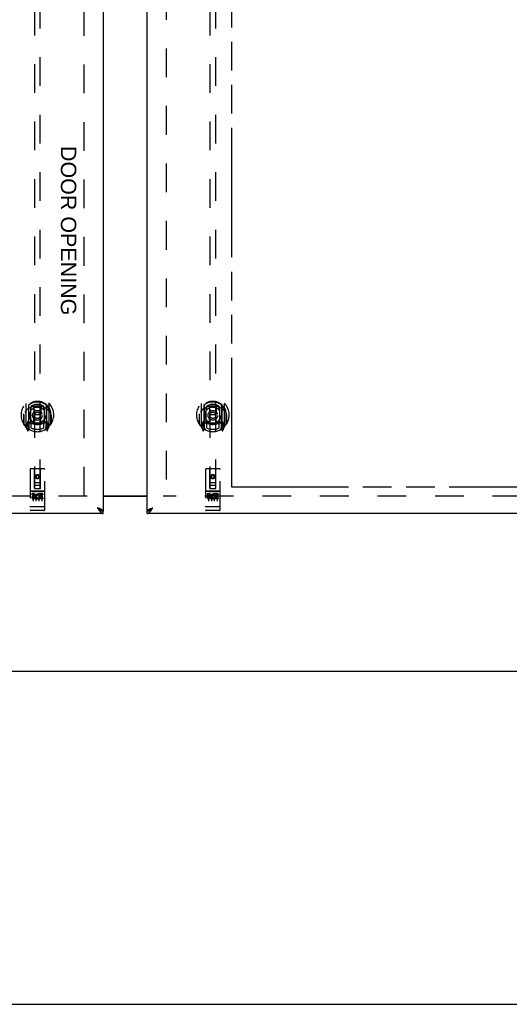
# Model space of a CAD drawing. Header units: inches. Extents: x 0 to 224, y 0 to 145.
# Tile 2 of 125: x 62 to 83, y 0 to 42. Entities that reach past the tile are written whole.
import ezdxf

# ---------------------------------------------------------------- set-up
doc = ezdxf.new("R2010")
doc.units = ezdxf.units.IN
doc.header["$LTSCALE"] = 12.302632
doc.header["$MEASUREMENT"] = 0
doc.linetypes.add('HIDDEN', pattern=[0.2, 0.1, -0.1])
doc.linetypes.add('PHANTOM', pattern=[0.8, 0.45, -0.05, 0.1, -0.05, 0.1, -0.05])
doc.layers.get('0').update_dxf_attribs({"linetype": 'CONTINUOUS'})
for name, color, linetype in [('02___PRT_ALL_AXES', 7, 'CONTINUOUS'), ('AVAILABLE_DOOR_SPACES', 7, 'CONTINUOUS'), ('DEFAULT_2', 8, 'HIDDEN'), ('DIMENSIONS', 7, 'CONTINUOUS')]:
    doc.layers.add(name, color=color, linetype=linetype)
doc.styles.get("Standard").update_dxf_attribs({"font": 'arial.ttf'})

msp = doc.modelspace()

# ---------------------------------------------------------------- linework, layer by layer
at = {"color": 3, "linetype": 'Continuous'}
for p, q in [((65.635, 83.4), (65.635, 21.108)), ((67.51, 21.108), (67.51, 83.4)), ((65.635, 21.769), (67.51, 21.769)), ((65.635, 21.004), (28.698, 21.004)), ((104.448, 21.004), (67.51, 21.004))]:
    msp.add_line(p, q, dxfattribs=at)
at = {"color": 7, "linetype": 'Continuous'}
for p, q in [((65.635, 21.749), (67.51, 21.749)), ((65.512, 21.15), (65.522, 21.144)), ((65.635, 21.004), (65.635, 21.108)), ((67.51, 21.004), (67.51, 21.108)), ((67.613, 21.138), (67.623, 21.144)), ((28.385, 14.254), (145.76, 14.254)), ((0, 0), (223.684, 0))]:
    msp.add_line(p, q, dxfattribs=at)
for points in [[(65.389, 21.251), (65.399, 21.241), (65.409, 21.232), (65.42, 21.223), (65.43, 21.214), (65.44, 21.205), (65.45, 21.196), (65.461, 21.188), (65.471, 21.179), (65.481, 21.172), (65.491, 21.164), (65.502, 21.157), (65.512, 21.15)], [(65.519, 21.145), (65.516, 21.151), (65.51, 21.158), (65.504, 21.165), (65.497, 21.172), (65.49, 21.179), (65.481, 21.187), (65.473, 21.194), (65.463, 21.201), (65.453, 21.208), (65.443, 21.215), (65.433, 21.222), (65.422, 21.229), (65.411, 21.236), (65.4, 21.244), (65.389, 21.251)], [(65.522, 21.144), (65.533, 21.138), (65.543, 21.132), (65.553, 21.127), (65.563, 21.123), (65.574, 21.119), (65.584, 21.116), (65.594, 21.113), (65.604, 21.111), (65.615, 21.109), (65.625, 21.109), (65.635, 21.108)], [(67.51, 21.108), (67.521, 21.109), (67.531, 21.109), (67.541, 21.111), (67.551, 21.113), (67.562, 21.116), (67.572, 21.119), (67.582, 21.123), (67.592, 21.127), (67.603, 21.132), (67.613, 21.138)], [(67.623, 21.144), (67.634, 21.15), (67.644, 21.157), (67.654, 21.164), (67.664, 21.172), (67.675, 21.179), (67.685, 21.188), (67.695, 21.196), (67.705, 21.205), (67.716, 21.214), (67.726, 21.223), (67.736, 21.232), (67.746, 21.241), (67.757, 21.251)], [(67.626, 21.145), (67.63, 21.151), (67.635, 21.158), (67.641, 21.165), (67.648, 21.172), (67.656, 21.179), (67.664, 21.187), (67.673, 21.194), (67.682, 21.201), (67.692, 21.208), (67.702, 21.215), (67.713, 21.222), (67.723, 21.229), (67.734, 21.236), (67.746, 21.244), (67.757, 21.251)]]:
    msp.add_lwpolyline(points, dxfattribs=at)
at = {"color": 3, "linetype": 'Continuous'}
for points in [[(65.389, 21.251), (65.399, 21.235), (65.409, 21.219), (65.42, 21.203), (65.43, 21.187), (65.44, 21.171), (65.45, 21.156), (65.461, 21.142), (65.471, 21.127), (65.481, 21.114)], [(65.539, 21.191), (65.526, 21.197), (65.512, 21.203), (65.498, 21.209), (65.483, 21.215), (65.468, 21.221), (65.453, 21.227), (65.437, 21.233), (65.421, 21.239), (65.405, 21.245), (65.389, 21.251)], [(65.481, 21.114), (65.491, 21.101), (65.502, 21.088), (65.512, 21.076), (65.522, 21.065), (65.533, 21.055), (65.543, 21.046), (65.553, 21.037), (65.563, 21.03), (65.574, 21.023), (65.584, 21.017), (65.594, 21.013), (65.604, 21.009), (65.615, 21.006), (65.625, 21.005), (65.635, 21.004)], [(65.635, 21.108), (65.635, 21.114), (65.633, 21.12), (65.631, 21.126), (65.627, 21.132), (65.622, 21.138), (65.617, 21.144), (65.61, 21.15), (65.602, 21.156), (65.594, 21.162), (65.584, 21.168), (65.574, 21.174), (65.563, 21.179), (65.551, 21.185), (65.539, 21.191)], [(67.51, 21.108), (67.511, 21.114), (67.512, 21.12), (67.515, 21.126), (67.519, 21.132), (67.523, 21.138), (67.529, 21.144), (67.536, 21.15), (67.543, 21.156), (67.552, 21.162), (67.561, 21.168), (67.571, 21.174), (67.582, 21.179), (67.594, 21.185), (67.607, 21.191)], [(67.51, 21.004), (67.521, 21.005), (67.531, 21.006), (67.541, 21.009), (67.551, 21.013), (67.562, 21.017), (67.572, 21.023), (67.582, 21.03), (67.592, 21.037), (67.603, 21.046), (67.613, 21.055), (67.623, 21.065), (67.634, 21.076), (67.644, 21.088), (67.654, 21.101)], [(67.607, 21.191), (67.62, 21.197), (67.634, 21.203), (67.648, 21.209), (67.662, 21.215), (67.678, 21.221), (67.693, 21.227), (67.709, 21.233), (67.725, 21.239), (67.741, 21.245), (67.757, 21.251)], [(67.654, 21.101), (67.664, 21.114), (67.675, 21.127), (67.685, 21.142), (67.695, 21.156), (67.705, 21.171), (67.716, 21.187), (67.726, 21.203), (67.736, 21.219), (67.746, 21.235), (67.757, 21.251)]]:
    msp.add_lwpolyline(points, dxfattribs=at)
at = {"layer": '02___PRT_ALL_AXES', "color": 8, "linetype": 'HIDDEN'}
for p, q in [((63.105, 21.965), (62.54, 21.965)), ((70.605, 21.965), (70.04, 21.965)), ((62.586, 21.843), (62.586, 21.8)), ((62.678, 21.843), (62.586, 21.843)), ((62.678, 21.8), (62.586, 21.8)), ((62.682, 21.757), (62.636, 21.757)), ((62.678, 21.716), (62.65, 21.716)), ((62.742, 21.672), (62.65, 21.672)), ((62.742, 21.63), (62.65, 21.63)), ((62.742, 21.672), (62.742, 21.63)), ((62.874, 21.678), (62.891, 21.638)), ((62.898, 21.807), (62.885, 21.789)), ((62.895, 21.832), (62.898, 21.83)), ((62.898, 21.843), (62.898, 21.83)), ((63.055, 21.843), (62.898, 21.843)), ((62.898, 21.807), (62.898, 21.63)), ((63.055, 21.63), (62.898, 21.63)), ((62.941, 21.8), (62.941, 21.757)), ((63.055, 21.8), (62.941, 21.8)), ((63.033, 21.757), (62.941, 21.757)), ((62.941, 21.714), (62.941, 21.672)), ((63.033, 21.714), (62.941, 21.714)), ((63.055, 21.672), (62.941, 21.672)), ((63.033, 21.757), (63.033, 21.714)), ((63.055, 21.843), (63.055, 21.8)), ((63.055, 21.672), (63.055, 21.63)), ((70.178, 21.843), (70.086, 21.843)), ((70.086, 21.843), (70.086, 21.8)), ((70.178, 21.8), (70.086, 21.8)), ((70.182, 21.757), (70.136, 21.757)), ((70.178, 21.716), (70.15, 21.716)), ((70.242, 21.672), (70.15, 21.672)), ((70.242, 21.63), (70.15, 21.63)), ((70.242, 21.672), (70.242, 21.63)), ((70.374, 21.678), (70.391, 21.638)), ((70.398, 21.807), (70.385, 21.789)), ((70.395, 21.832), (70.398, 21.83)), ((70.555, 21.843), (70.398, 21.843)), ((70.398, 21.843), (70.398, 21.83)), ((70.398, 21.807), (70.398, 21.63)), ((70.555, 21.63), (70.398, 21.63)), ((70.555, 21.8), (70.441, 21.8)), ((70.441, 21.8), (70.441, 21.757)), ((70.533, 21.757), (70.441, 21.757)), ((70.533, 21.714), (70.441, 21.714)), ((70.441, 21.714), (70.441, 21.672)), ((70.555, 21.672), (70.441, 21.672)), ((70.533, 21.757), (70.533, 21.714)), ((70.555, 21.843), (70.555, 21.8)), ((70.555, 21.672), (70.555, 21.63)), ((63.105, 21.137), (62.54, 21.137)), ((70.605, 21.137), (70.04, 21.137))]:
    msp.add_line(p, q, dxfattribs=at)
for centre in [(62.823, 22.582), (70.323, 22.582)]:
    msp.add_circle(centre, 0.085, dxfattribs=at)
for centre, radius, start, end in [((62.65, 21.694), 0.0644, 102.2995, 270.0775), ((62.65, 21.694), 0.0219, 89.9011, 270), ((62.678, 21.779), 0.0635, 270, 90), ((62.678, 21.778), 0.0219, 280.307, 90), ((62.849, 21.736), 0.107, 64.2636, 293.4027), ((62.849, 21.736), 0.0639, 54.8895, 293.4026), ((70.15, 21.694), 0.0644, 102.2995, 270.0775), ((70.15, 21.694), 0.0219, 89.9011, 270), ((70.178, 21.779), 0.0635, 270, 90), ((70.178, 21.778), 0.0219, 280.307, 90), ((70.349, 21.736), 0.107, 64.2636, 293.4027), ((70.349, 21.736), 0.0639, 54.8895, 293.4026)]:
    msp.add_arc(centre, radius, start, end, dxfattribs=at)
at = {"layer": 'AVAILABLE_DOOR_SPACES', "color": 4, "linetype": 'PHANTOM'}
for p, q in [((71.135, 22.129), (71.135, 45.553)), ((85.964, 22.129), (71.135, 22.129))]:
    msp.add_line(p, q, dxfattribs=at)
at = {"layer": 'DEFAULT_2', "color": 8, "linetype": 'HIDDEN'}
for p, q in [((64.823, 21.769), (64.823, 82.739)), ((68.323, 82.739), (68.323, 21.769)), ((62.698, 50.084), (62.698, 22.082)), ((62.948, 22.082), (62.948, 50.084)), ((70.198, 50.084), (70.198, 22.082)), ((70.448, 22.082), (70.448, 50.084)), ((62.323, 25.709), (62.323, 24.742)), ((63.323, 24.742), (63.323, 25.709)), ((69.823, 25.709), (69.823, 24.742)), ((70.823, 24.742), (70.823, 25.709)), ((62.44, 25.656), (62.44, 24.639)), ((62.448, 25.631), (62.448, 24.628)), ((62.54, 24.908), (62.54, 25.539)), ((62.548, 25.591), (62.548, 25.488)), ((62.66, 25.565), (62.69, 25.226)), ((62.985, 25.565), (62.955, 25.226)), ((63.098, 25.488), (63.098, 25.591)), ((63.105, 25.539), (63.105, 24.908)), ((63.198, 25.631), (63.198, 24.628)), ((63.205, 25.656), (63.205, 24.639)), ((69.94, 25.656), (69.94, 24.639)), ((69.948, 25.631), (69.948, 24.628)), ((70.04, 24.908), (70.04, 25.539)), ((70.048, 25.591), (70.048, 25.488)), ((70.16, 25.565), (70.19, 25.226)), ((70.485, 25.565), (70.455, 25.226)), ((70.598, 25.488), (70.598, 25.591)), ((70.605, 25.539), (70.605, 24.908)), ((70.698, 25.631), (70.698, 24.628)), ((70.705, 25.656), (70.705, 24.639)), ((62.24, 25.226), (62.24, 24.838)), ((62.24, 25.226), (62.255, 25.226)), ((62.248, 24.815), (62.248, 25.272)), ((62.38, 24.897), (62.38, 24.747)), ((62.44, 24.897), (62.38, 24.897)), ((62.54, 24.898), (62.468, 24.898)), ((62.536, 24.88), (62.47, 24.88)), ((62.548, 24.927), (62.548, 24.674)), ((62.66, 24.882), (62.69, 25.226)), ((62.955, 25.226), (62.69, 25.226)), ((62.986, 24.882), (62.955, 25.226)), ((63.098, 24.674), (63.098, 24.927)), ((63.178, 24.898), (63.105, 24.898)), ((63.175, 24.88), (63.109, 24.88)), ((63.265, 24.897), (63.205, 24.897)), ((63.265, 24.747), (63.265, 24.897)), ((63.405, 25.226), (63.39, 25.226)), ((63.398, 24.815), (63.398, 25.272)), ((63.405, 25.226), (63.405, 24.838)), ((69.74, 25.226), (69.74, 24.838)), ((69.74, 25.226), (69.755, 25.226)), ((69.748, 24.815), (69.748, 25.272)), ((69.88, 24.897), (69.88, 24.747)), ((69.94, 24.897), (69.88, 24.897)), ((70.04, 24.898), (69.968, 24.898)), ((70.036, 24.88), (69.97, 24.88)), ((70.048, 24.927), (70.048, 24.674)), ((70.16, 24.882), (70.19, 25.226)), ((70.455, 25.226), (70.19, 25.226)), ((70.486, 24.882), (70.455, 25.226)), ((70.598, 24.674), (70.598, 24.927)), ((70.678, 24.898), (70.605, 24.898)), ((70.675, 24.88), (70.609, 24.88)), ((70.765, 24.897), (70.705, 24.897)), ((70.765, 24.747), (70.765, 24.897)), ((70.905, 25.226), (70.89, 25.226)), ((70.898, 24.815), (70.898, 25.272)), ((70.905, 25.226), (70.905, 24.838)), ((62.327, 24.731), (62.397, 24.556)), ((62.38, 24.747), (62.448, 24.747)), ((62.418, 24.8), (62.389, 24.754)), ((62.419, 24.636), (62.423, 24.633)), ((62.426, 24.559), (62.44, 24.639)), ((62.518, 24.578), (62.448, 24.687)), ((62.45, 24.86), (62.45, 24.652)), ((63.198, 24.687), (63.128, 24.578)), ((63.195, 24.652), (63.195, 24.86)), ((63.198, 24.747), (63.265, 24.747)), ((63.205, 24.639), (63.219, 24.559)), ((63.226, 24.636), (63.227, 24.636)), ((63.227, 24.636), (63.227, 24.636)), ((63.227, 24.636), (63.227, 24.636)), ((63.257, 24.754), (63.228, 24.8)), ((63.248, 24.556), (63.318, 24.731)), ((69.827, 24.731), (69.897, 24.556)), ((69.88, 24.747), (69.948, 24.747)), ((69.918, 24.8), (69.889, 24.754)), ((69.919, 24.636), (69.923, 24.633)), ((69.926, 24.559), (69.94, 24.639)), ((70.018, 24.578), (69.948, 24.687)), ((69.95, 24.86), (69.95, 24.652)), ((70.698, 24.687), (70.628, 24.578)), ((70.695, 24.652), (70.695, 24.86)), ((70.698, 24.747), (70.765, 24.747)), ((70.705, 24.639), (70.719, 24.559)), ((70.726, 24.636), (70.727, 24.636)), ((70.727, 24.636), (70.727, 24.636)), ((70.727, 24.636), (70.727, 24.636)), ((70.757, 24.754), (70.728, 24.8)), ((70.748, 24.556), (70.818, 24.731)), ((62.51, 22.892), (62.51, 21.167)), ((63.105, 22.922), (62.54, 22.922)), ((62.696, 22.082), (62.693, 22.892)), ((62.949, 22.082), (62.953, 22.892)), ((63.135, 21.167), (63.135, 22.892)), ((70.01, 22.892), (70.01, 21.167)), ((70.605, 22.922), (70.04, 22.922)), ((70.196, 22.082), (70.193, 22.892)), ((70.449, 22.082), (70.453, 22.892)), ((70.635, 21.167), (70.635, 22.892)), ((62.823, 22.657), (62.758, 22.619)), ((62.758, 22.619), (62.768, 22.614)), ((62.758, 22.619), (62.758, 22.544)), ((62.758, 22.544), (62.768, 22.55)), ((62.758, 22.544), (62.823, 22.507)), ((62.823, 22.645), (62.768, 22.614)), ((62.768, 22.614), (62.768, 22.55)), ((62.768, 22.55), (62.823, 22.518)), ((62.888, 22.619), (62.823, 22.657)), ((62.823, 22.657), (62.823, 22.645)), ((62.878, 22.614), (62.823, 22.645)), ((62.823, 22.518), (62.878, 22.55)), ((62.823, 22.507), (62.888, 22.544)), ((62.823, 22.507), (62.823, 22.518)), ((62.888, 22.619), (62.878, 22.614)), ((62.878, 22.55), (62.878, 22.614)), ((62.888, 22.544), (62.878, 22.55)), ((62.888, 22.544), (62.888, 22.619)), ((70.323, 22.657), (70.258, 22.619)), ((70.258, 22.619), (70.268, 22.614)), ((70.258, 22.619), (70.258, 22.544)), ((70.258, 22.544), (70.268, 22.55)), ((70.258, 22.544), (70.323, 22.507)), ((70.323, 22.645), (70.268, 22.614)), ((70.268, 22.614), (70.268, 22.55)), ((70.268, 22.55), (70.323, 22.518)), ((70.388, 22.619), (70.323, 22.657)), ((70.323, 22.657), (70.323, 22.645)), ((70.378, 22.614), (70.323, 22.645)), ((70.323, 22.518), (70.378, 22.55)), ((70.323, 22.507), (70.388, 22.544)), ((70.323, 22.507), (70.323, 22.518)), ((70.388, 22.619), (70.378, 22.614)), ((70.378, 22.55), (70.378, 22.614)), ((70.388, 22.544), (70.378, 22.55)), ((70.388, 22.544), (70.388, 22.619)), ((62.54, 21.965), (63.105, 21.965)), ((62.695, 22.332), (62.95, 22.332)), ((62.696, 22.082), (62.698, 22.082)), ((62.698, 22.082), (62.948, 22.082)), ((62.908, 22.207), (62.738, 22.207)), ((62.948, 22.082), (62.949, 22.082)), ((70.04, 21.965), (70.605, 21.965)), ((70.195, 22.332), (70.45, 22.332)), ((70.196, 22.082), (70.198, 22.082)), ((70.198, 22.082), (70.448, 22.082)), ((70.408, 22.207), (70.238, 22.207)), ((70.448, 22.082), (70.449, 22.082)), ((64.948, 21.754), (29.979, 21.754)), ((62.635, 21.834), (62.635, 21.528)), ((62.76, 21.834), (62.76, 21.528)), ((62.885, 21.834), (62.885, 21.528)), ((63.01, 21.834), (63.01, 21.528)), ((103.198, 21.754), (68.198, 21.754)), ((70.135, 21.834), (70.135, 21.528)), ((70.26, 21.834), (70.26, 21.528)), ((70.385, 21.834), (70.385, 21.528)), ((70.51, 21.834), (70.51, 21.528)), ((62.528, 21.295), (62.527, 21.296)), ((62.529, 21.295), (62.528, 21.295)), ((62.528, 21.295), (62.528, 21.295)), ((62.53, 21.295), (62.529, 21.295)), ((62.531, 21.295), (62.53, 21.295)), ((62.532, 21.295), (62.531, 21.295)), ((62.533, 21.295), (62.532, 21.295)), ((62.532, 21.295), (62.532, 21.295)), ((62.534, 21.295), (62.533, 21.295)), ((62.535, 21.295), (62.534, 21.295)), ((62.536, 21.295), (62.535, 21.295)), ((62.537, 21.295), (62.536, 21.295)), ((62.536, 21.295), (62.536, 21.295)), ((62.538, 21.295), (62.537, 21.295)), ((62.539, 21.295), (62.538, 21.295)), ((62.54, 21.295), (62.539, 21.295)), ((63.105, 21.295), (62.54, 21.295)), ((62.79, 21.137), (62.605, 21.137)), ((63.04, 21.137), (62.855, 21.137)), ((63.105, 21.295), (63.106, 21.295)), ((63.106, 21.295), (63.107, 21.295)), ((63.107, 21.295), (63.108, 21.295)), ((63.109, 21.295), (63.11, 21.295)), ((63.11, 21.295), (63.111, 21.295)), ((63.111, 21.295), (63.112, 21.295)), ((63.112, 21.295), (63.113, 21.295)), ((63.112, 21.295), (63.112, 21.295)), ((63.113, 21.295), (63.114, 21.295)), ((63.114, 21.295), (63.115, 21.295)), ((63.115, 21.295), (63.116, 21.295)), ((63.116, 21.295), (63.117, 21.295)), ((63.116, 21.295), (63.116, 21.295)), ((63.117, 21.295), (63.118, 21.295)), ((63.118, 21.295), (63.119, 21.296)), ((63.119, 21.296), (63.119, 21.296)), ((70.028, 21.295), (70.027, 21.296)), ((70.029, 21.295), (70.028, 21.295)), ((70.028, 21.295), (70.028, 21.295)), ((70.03, 21.295), (70.029, 21.295)), ((70.031, 21.295), (70.03, 21.295)), ((70.032, 21.295), (70.031, 21.295)), ((70.033, 21.295), (70.032, 21.295)), ((70.032, 21.295), (70.032, 21.295)), ((70.034, 21.295), (70.033, 21.295)), ((70.035, 21.295), (70.034, 21.295)), ((70.036, 21.295), (70.035, 21.295)), ((70.037, 21.295), (70.036, 21.295)), ((70.036, 21.295), (70.036, 21.295)), ((70.038, 21.295), (70.037, 21.295)), ((70.039, 21.295), (70.038, 21.295)), ((70.04, 21.295), (70.039, 21.295)), ((70.605, 21.295), (70.04, 21.295)), ((70.29, 21.137), (70.105, 21.137)), ((70.54, 21.137), (70.355, 21.137)), ((70.605, 21.295), (70.606, 21.295)), ((70.606, 21.295), (70.607, 21.295)), ((70.607, 21.295), (70.608, 21.295)), ((70.608, 21.295), (70.609, 21.295)), ((70.61, 21.295), (70.611, 21.295)), ((70.611, 21.295), (70.612, 21.295)), ((70.612, 21.295), (70.613, 21.295)), ((70.612, 21.295), (70.612, 21.295)), ((70.613, 21.295), (70.614, 21.295)), ((70.614, 21.295), (70.615, 21.295)), ((70.615, 21.295), (70.616, 21.295)), ((70.616, 21.295), (70.617, 21.295)), ((70.616, 21.295), (70.616, 21.295)), ((70.617, 21.295), (70.618, 21.295)), ((70.618, 21.295), (70.619, 21.296)), ((70.619, 21.296), (70.619, 21.296))]:
    msp.add_line(p, q, dxfattribs=at)
for points in [[(62.368, 25.441), (62.367, 25.439), (62.365, 25.438), (62.364, 25.437), (62.362, 25.435), (62.361, 25.434), (62.359, 25.432), (62.357, 25.43), (62.356, 25.429), (62.354, 25.427), (62.352, 25.425), (62.35, 25.423), (62.348, 25.421), (62.346, 25.419), (62.344, 25.417), (62.343, 25.415), (62.34, 25.412), (62.338, 25.41), (62.336, 25.407), (62.334, 25.405), (62.332, 25.402), (62.33, 25.399), (62.328, 25.396), (62.325, 25.393), (62.323, 25.39), (62.321, 25.386), (62.318, 25.383), (62.316, 25.379), (62.313, 25.376), (62.31, 25.372), (62.308, 25.368), (62.305, 25.363), (62.302, 25.359), (62.299, 25.354), (62.296, 25.349), (62.293, 25.344), (62.29, 25.339)], [(62.635, 25.583), (62.64, 25.584), (62.646, 25.585), (62.651, 25.587), (62.656, 25.588), (62.662, 25.589), (62.667, 25.591), (62.673, 25.592), (62.678, 25.593), (62.684, 25.594), (62.689, 25.595), (62.695, 25.596), (62.7, 25.597), (62.706, 25.598), (62.711, 25.599), (62.717, 25.6), (62.722, 25.601), (62.728, 25.602), (62.733, 25.603), (62.739, 25.603), (62.745, 25.604), (62.75, 25.604), (62.756, 25.605), (62.761, 25.606), (62.767, 25.606), (62.772, 25.606), (62.778, 25.607), (62.784, 25.607), (62.789, 25.607), (62.795, 25.608), (62.8, 25.608), (62.806, 25.608), (62.812, 25.608), (62.817, 25.608), (62.823, 25.608), (62.828, 25.608), (62.834, 25.608), (62.84, 25.608), (62.845, 25.608), (62.851, 25.608), (62.856, 25.607), (62.862, 25.607), (62.868, 25.607), (62.873, 25.606), (62.879, 25.606), (62.884, 25.606), (62.89, 25.605), (62.895, 25.604), (62.901, 25.604), (62.907, 25.603), (62.912, 25.603), (62.918, 25.602), (62.923, 25.601), (62.929, 25.6), (62.934, 25.599), (62.94, 25.598), (62.945, 25.597), (62.951, 25.596), (62.956, 25.595), (62.962, 25.594), (62.967, 25.593), (62.973, 25.592), (62.978, 25.591), (62.984, 25.589), (62.989, 25.588), (62.994, 25.587), (63, 25.585), (63.005, 25.584), (63.011, 25.583)], [(63.355, 25.339), (63.352, 25.344), (63.349, 25.349), (63.346, 25.354), (63.343, 25.359), (63.34, 25.363), (63.338, 25.368), (63.335, 25.372), (63.332, 25.376), (63.33, 25.379), (63.327, 25.383), (63.325, 25.386), (63.323, 25.39), (63.32, 25.393), (63.318, 25.396), (63.316, 25.399), (63.313, 25.402), (63.311, 25.405), (63.309, 25.407), (63.307, 25.41), (63.305, 25.412), (63.303, 25.415), (63.301, 25.417), (63.299, 25.419), (63.297, 25.421), (63.295, 25.423), (63.294, 25.425), (63.292, 25.427), (63.29, 25.429), (63.288, 25.43), (63.287, 25.432), (63.285, 25.434), (63.283, 25.435), (63.282, 25.437), (63.28, 25.438), (63.279, 25.439), (63.277, 25.441)], [(69.868, 25.441), (69.867, 25.439), (69.865, 25.438), (69.864, 25.437), (69.862, 25.435), (69.861, 25.434), (69.859, 25.432), (69.857, 25.43), (69.856, 25.429), (69.854, 25.427), (69.852, 25.425), (69.85, 25.423), (69.848, 25.421), (69.846, 25.419), (69.844, 25.417), (69.843, 25.415), (69.84, 25.412), (69.838, 25.41), (69.836, 25.407), (69.834, 25.405), (69.832, 25.402), (69.83, 25.399), (69.828, 25.396), (69.825, 25.393), (69.823, 25.39), (69.821, 25.386), (69.818, 25.383), (69.816, 25.379), (69.813, 25.376), (69.81, 25.372), (69.808, 25.368), (69.805, 25.363), (69.802, 25.359), (69.799, 25.354), (69.796, 25.349), (69.793, 25.344), (69.79, 25.339)], [(70.135, 25.583), (70.14, 25.584), (70.146, 25.585), (70.151, 25.587), (70.156, 25.588), (70.162, 25.589), (70.167, 25.591), (70.173, 25.592), (70.178, 25.593), (70.184, 25.594), (70.189, 25.595), (70.195, 25.596), (70.2, 25.597), (70.206, 25.598), (70.211, 25.599), (70.217, 25.6), (70.222, 25.601), (70.228, 25.602), (70.233, 25.603), (70.239, 25.603), (70.245, 25.604), (70.25, 25.604), (70.256, 25.605), (70.261, 25.606), (70.267, 25.606), (70.272, 25.606), (70.278, 25.607), (70.284, 25.607), (70.289, 25.607), (70.295, 25.608), (70.3, 25.608), (70.306, 25.608), (70.312, 25.608), (70.317, 25.608), (70.323, 25.608), (70.328, 25.608), (70.334, 25.608), (70.34, 25.608), (70.345, 25.608), (70.351, 25.608), (70.356, 25.607), (70.362, 25.607), (70.368, 25.607), (70.373, 25.606), (70.379, 25.606), (70.384, 25.606), (70.39, 25.605), (70.395, 25.604), (70.401, 25.604), (70.407, 25.603), (70.412, 25.603), (70.418, 25.602), (70.423, 25.601), (70.429, 25.6), (70.434, 25.599), (70.44, 25.598), (70.445, 25.597), (70.451, 25.596), (70.456, 25.595), (70.462, 25.594), (70.467, 25.593), (70.473, 25.592), (70.478, 25.591), (70.484, 25.589), (70.489, 25.588), (70.494, 25.587), (70.5, 25.585), (70.505, 25.584), (70.511, 25.583)], [(70.855, 25.339), (70.852, 25.344), (70.849, 25.349), (70.846, 25.354), (70.843, 25.359), (70.84, 25.363), (70.838, 25.368), (70.835, 25.372), (70.832, 25.376), (70.83, 25.379), (70.827, 25.383), (70.825, 25.386), (70.823, 25.39), (70.82, 25.393), (70.818, 25.396), (70.816, 25.399), (70.813, 25.402), (70.811, 25.405), (70.809, 25.407), (70.807, 25.41), (70.805, 25.412), (70.803, 25.415), (70.801, 25.417), (70.799, 25.419), (70.797, 25.421), (70.795, 25.423), (70.794, 25.425), (70.792, 25.427), (70.79, 25.429), (70.788, 25.43), (70.787, 25.432), (70.785, 25.434), (70.783, 25.435), (70.782, 25.437), (70.78, 25.438), (70.779, 25.439), (70.777, 25.441)], [(62.605, 21.948), (62.605, 21.948), (62.605, 21.948), (62.606, 21.948), (62.606, 21.948), (62.606, 21.948), (62.606, 21.948), (62.606, 21.948), (62.606, 21.948), (62.606, 21.948), (62.606, 21.948), (62.606, 21.948), (62.606, 21.948), (62.607, 21.948), (62.607, 21.948), (62.607, 21.948), (62.607, 21.948), (62.607, 21.948), (62.607, 21.948), (62.607, 21.948), (62.607, 21.948), (62.608, 21.948), (62.608, 21.948), (62.608, 21.948), (62.608, 21.948), (62.608, 21.948), (62.608, 21.948), (62.608, 21.948), (62.609, 21.949), (62.609, 21.949), (62.609, 21.949), (62.609, 21.949), (62.609, 21.949), (62.609, 21.949), (62.61, 21.949), (62.61, 21.949), (62.61, 21.949), (62.61, 21.949), (62.61, 21.949), (62.61, 21.949), (62.611, 21.949), (62.611, 21.949), (62.611, 21.949), (62.611, 21.949), (62.611, 21.949), (62.612, 21.949), (62.612, 21.949)], [(62.612, 21.949), (62.784, 21.949), (62.784, 21.949), (62.784, 21.949), (62.785, 21.949), (62.785, 21.949), (62.785, 21.949), (62.785, 21.949), (62.785, 21.949), (62.785, 21.949), (62.786, 21.949), (62.786, 21.949), (62.786, 21.949), (62.786, 21.949), (62.786, 21.949), (62.787, 21.949), (62.787, 21.949), (62.787, 21.949), (62.787, 21.949), (62.787, 21.948), (62.787, 21.948), (62.787, 21.948), (62.788, 21.948), (62.788, 21.948), (62.788, 21.948), (62.788, 21.948), (62.788, 21.948), (62.788, 21.948), (62.788, 21.948), (62.789, 21.948), (62.789, 21.948), (62.789, 21.948), (62.789, 21.948), (62.789, 21.948), (62.789, 21.948), (62.789, 21.948), (62.789, 21.948), (62.789, 21.948), (62.79, 21.948), (62.79, 21.948), (62.79, 21.948), (62.79, 21.948), (62.79, 21.948), (62.79, 21.948), (62.79, 21.948), (62.79, 21.948), (62.79, 21.948)], [(62.855, 21.948), (62.855, 21.948), (62.855, 21.948), (62.856, 21.948), (62.856, 21.948), (62.856, 21.948), (62.856, 21.948), (62.856, 21.948), (62.856, 21.948), (62.856, 21.948), (62.856, 21.948), (62.856, 21.948), (62.856, 21.948), (62.857, 21.948), (62.857, 21.948), (62.857, 21.948), (62.857, 21.948), (62.857, 21.948), (62.857, 21.948), (62.857, 21.948), (62.857, 21.948), (62.858, 21.948), (62.858, 21.948), (62.858, 21.948), (62.858, 21.948), (62.858, 21.948), (62.858, 21.948), (62.858, 21.948), (62.859, 21.949), (62.859, 21.949), (62.859, 21.949), (62.859, 21.949), (62.859, 21.949), (62.859, 21.949), (62.86, 21.949), (62.86, 21.949), (62.86, 21.949), (62.86, 21.949), (62.86, 21.949), (62.86, 21.949), (62.861, 21.949), (62.861, 21.949), (62.861, 21.949), (62.861, 21.949), (62.861, 21.949), (62.862, 21.949), (62.862, 21.949)], [(62.862, 21.949), (63.034, 21.949), (63.034, 21.949), (63.034, 21.949), (63.035, 21.949), (63.035, 21.949), (63.035, 21.949), (63.035, 21.949), (63.035, 21.949), (63.035, 21.949), (63.036, 21.949), (63.036, 21.949), (63.036, 21.949), (63.036, 21.949), (63.036, 21.949), (63.037, 21.949), (63.037, 21.949), (63.037, 21.949), (63.037, 21.949), (63.037, 21.948), (63.037, 21.948), (63.037, 21.948), (63.038, 21.948), (63.038, 21.948), (63.038, 21.948), (63.038, 21.948), (63.038, 21.948), (63.038, 21.948), (63.038, 21.948), (63.039, 21.948), (63.039, 21.948), (63.039, 21.948), (63.039, 21.948), (63.039, 21.948), (63.039, 21.948), (63.039, 21.948), (63.039, 21.948), (63.039, 21.948), (63.04, 21.948), (63.04, 21.948), (63.04, 21.948), (63.04, 21.948), (63.04, 21.948), (63.04, 21.948), (63.04, 21.948), (63.04, 21.948), (63.04, 21.948)], [(70.105, 21.948), (70.105, 21.948), (70.105, 21.948), (70.106, 21.948), (70.106, 21.948), (70.106, 21.948), (70.106, 21.948), (70.106, 21.948), (70.106, 21.948), (70.106, 21.948), (70.106, 21.948), (70.106, 21.948), (70.106, 21.948), (70.107, 21.948), (70.107, 21.948), (70.107, 21.948), (70.107, 21.948), (70.107, 21.948), (70.107, 21.948), (70.107, 21.948), (70.107, 21.948), (70.108, 21.948), (70.108, 21.948), (70.108, 21.948), (70.108, 21.948), (70.108, 21.948), (70.108, 21.948), (70.108, 21.948), (70.109, 21.949), (70.109, 21.949), (70.109, 21.949), (70.109, 21.949), (70.109, 21.949), (70.109, 21.949), (70.11, 21.949), (70.11, 21.949), (70.11, 21.949), (70.11, 21.949), (70.11, 21.949), (70.11, 21.949), (70.111, 21.949), (70.111, 21.949), (70.111, 21.949), (70.111, 21.949), (70.111, 21.949), (70.112, 21.949), (70.112, 21.949)], [(70.112, 21.949), (70.284, 21.949), (70.284, 21.949), (70.284, 21.949), (70.285, 21.949), (70.285, 21.949), (70.285, 21.949), (70.285, 21.949), (70.285, 21.949), (70.285, 21.949), (70.286, 21.949), (70.286, 21.949), (70.286, 21.949), (70.286, 21.949), (70.286, 21.949), (70.287, 21.949), (70.287, 21.949), (70.287, 21.949), (70.287, 21.949), (70.287, 21.948), (70.287, 21.948), (70.287, 21.948), (70.288, 21.948), (70.288, 21.948), (70.288, 21.948), (70.288, 21.948), (70.288, 21.948), (70.288, 21.948), (70.288, 21.948), (70.289, 21.948), (70.289, 21.948), (70.289, 21.948), (70.289, 21.948), (70.289, 21.948), (70.289, 21.948), (70.289, 21.948), (70.289, 21.948), (70.289, 21.948), (70.29, 21.948), (70.29, 21.948), (70.29, 21.948), (70.29, 21.948), (70.29, 21.948), (70.29, 21.948), (70.29, 21.948), (70.29, 21.948), (70.29, 21.948)], [(70.355, 21.948), (70.355, 21.948), (70.355, 21.948), (70.356, 21.948), (70.356, 21.948), (70.356, 21.948), (70.356, 21.948), (70.356, 21.948), (70.356, 21.948), (70.356, 21.948), (70.356, 21.948), (70.356, 21.948), (70.356, 21.948), (70.357, 21.948), (70.357, 21.948), (70.357, 21.948), (70.357, 21.948), (70.357, 21.948), (70.357, 21.948), (70.357, 21.948), (70.357, 21.948), (70.358, 21.948), (70.358, 21.948), (70.358, 21.948), (70.358, 21.948), (70.358, 21.948), (70.358, 21.948), (70.358, 21.948), (70.359, 21.949), (70.359, 21.949), (70.359, 21.949), (70.359, 21.949), (70.359, 21.949), (70.359, 21.949), (70.36, 21.949), (70.36, 21.949), (70.36, 21.949), (70.36, 21.949), (70.36, 21.949), (70.36, 21.949), (70.361, 21.949), (70.361, 21.949), (70.361, 21.949), (70.361, 21.949), (70.361, 21.949), (70.362, 21.949), (70.362, 21.949)], [(70.362, 21.949), (70.534, 21.949), (70.534, 21.949), (70.534, 21.949), (70.535, 21.949), (70.535, 21.949), (70.535, 21.949), (70.535, 21.949), (70.535, 21.949), (70.535, 21.949), (70.536, 21.949), (70.536, 21.949), (70.536, 21.949), (70.536, 21.949), (70.536, 21.949), (70.537, 21.949), (70.537, 21.949), (70.537, 21.949), (70.537, 21.949), (70.537, 21.948), (70.537, 21.948), (70.537, 21.948), (70.538, 21.948), (70.538, 21.948), (70.538, 21.948), (70.538, 21.948), (70.538, 21.948), (70.538, 21.948), (70.538, 21.948), (70.539, 21.948), (70.539, 21.948), (70.539, 21.948), (70.539, 21.948), (70.539, 21.948), (70.539, 21.948), (70.539, 21.948), (70.539, 21.948), (70.539, 21.948), (70.54, 21.948), (70.54, 21.948), (70.54, 21.948), (70.54, 21.948), (70.54, 21.948), (70.54, 21.948), (70.54, 21.948), (70.54, 21.948), (70.54, 21.948)], [(62.527, 21.296), (62.526, 21.296), (62.526, 21.296), (62.525, 21.296), (62.525, 21.296), (62.525, 21.296), (62.524, 21.296), (62.524, 21.296), (62.524, 21.296), (62.523, 21.296), (62.523, 21.296), (62.523, 21.296), (62.522, 21.296), (62.522, 21.296), (62.522, 21.296), (62.521, 21.296), (62.521, 21.296), (62.521, 21.297), (62.52, 21.297), (62.52, 21.297), (62.52, 21.297), (62.519, 21.297), (62.519, 21.297), (62.519, 21.297), (62.518, 21.297), (62.518, 21.297), (62.518, 21.297), (62.518, 21.297), (62.517, 21.297), (62.517, 21.297), (62.517, 21.298), (62.517, 21.298), (62.516, 21.298), (62.516, 21.298), (62.516, 21.298), (62.516, 21.298), (62.515, 21.298), (62.515, 21.298), (62.515, 21.298), (62.515, 21.298), (62.514, 21.298), (62.514, 21.298), (62.514, 21.299), (62.514, 21.299), (62.514, 21.299), (62.513, 21.299), (62.513, 21.299), (62.513, 21.299), (62.513, 21.299), (62.513, 21.299), (62.513, 21.299), (62.512, 21.299), (62.512, 21.3), (62.512, 21.3), (62.512, 21.3), (62.512, 21.3), (62.512, 21.3), (62.512, 21.3), (62.511, 21.3), (62.511, 21.3), (62.511, 21.3), (62.511, 21.3), (62.511, 21.301), (62.511, 21.301), (62.511, 21.301), (62.511, 21.301), (62.511, 21.301), (62.511, 21.301), (62.511, 21.301), (62.511, 21.301), (62.51, 21.301), (62.51, 21.301), (62.51, 21.302), (62.51, 21.302), (62.51, 21.302), (62.51, 21.302), (62.51, 21.302), (62.51, 21.302), (62.51, 21.302)], [(63.108, 21.295), (63.108, 21.295), (63.109, 21.295)], [(63.119, 21.296), (63.12, 21.296), (63.12, 21.296), (63.121, 21.296), (63.121, 21.296), (63.121, 21.296), (63.122, 21.296), (63.122, 21.296), (63.122, 21.296), (63.123, 21.296), (63.123, 21.296), (63.123, 21.296), (63.124, 21.296), (63.124, 21.296), (63.124, 21.296), (63.125, 21.296), (63.125, 21.297), (63.125, 21.297), (63.126, 21.297), (63.126, 21.297), (63.126, 21.297), (63.126, 21.297), (63.127, 21.297), (63.127, 21.297), (63.127, 21.297), (63.128, 21.297), (63.128, 21.297), (63.128, 21.297), (63.128, 21.297), (63.129, 21.298), (63.129, 21.298), (63.129, 21.298), (63.129, 21.298), (63.13, 21.298), (63.13, 21.298), (63.13, 21.298), (63.13, 21.298), (63.131, 21.298), (63.131, 21.298), (63.131, 21.298), (63.131, 21.298), (63.132, 21.299), (63.132, 21.299), (63.132, 21.299), (63.132, 21.299), (63.132, 21.299), (63.132, 21.299), (63.133, 21.299), (63.133, 21.299), (63.133, 21.299), (63.133, 21.299), (63.133, 21.3), (63.133, 21.3), (63.134, 21.3), (63.134, 21.3), (63.134, 21.3), (63.134, 21.3), (63.134, 21.3), (63.134, 21.3), (63.134, 21.3), (63.134, 21.3), (63.135, 21.301), (63.135, 21.301), (63.135, 21.301), (63.135, 21.301), (63.135, 21.301), (63.135, 21.301), (63.135, 21.301), (63.135, 21.301), (63.135, 21.301), (63.135, 21.301), (63.135, 21.302), (63.135, 21.302), (63.135, 21.302), (63.135, 21.302), (63.135, 21.302), (63.135, 21.302), (63.135, 21.302)], [(70.027, 21.296), (70.026, 21.296), (70.026, 21.296), (70.025, 21.296), (70.025, 21.296), (70.025, 21.296), (70.024, 21.296), (70.024, 21.296), (70.024, 21.296), (70.023, 21.296), (70.023, 21.296), (70.023, 21.296), (70.022, 21.296), (70.022, 21.296), (70.022, 21.296), (70.021, 21.296), (70.021, 21.296), (70.021, 21.297), (70.02, 21.297), (70.02, 21.297), (70.02, 21.297), (70.019, 21.297), (70.019, 21.297), (70.019, 21.297), (70.018, 21.297), (70.018, 21.297), (70.018, 21.297), (70.018, 21.297), (70.017, 21.297), (70.017, 21.297), (70.017, 21.298), (70.017, 21.298), (70.016, 21.298), (70.016, 21.298), (70.016, 21.298), (70.016, 21.298), (70.015, 21.298), (70.015, 21.298), (70.015, 21.298), (70.015, 21.298), (70.014, 21.298), (70.014, 21.298), (70.014, 21.299), (70.014, 21.299), (70.014, 21.299), (70.013, 21.299), (70.013, 21.299), (70.013, 21.299), (70.013, 21.299), (70.013, 21.299), (70.013, 21.299), (70.012, 21.299), (70.012, 21.3), (70.012, 21.3), (70.012, 21.3), (70.012, 21.3), (70.012, 21.3), (70.012, 21.3), (70.011, 21.3), (70.011, 21.3), (70.011, 21.3), (70.011, 21.3), (70.011, 21.301), (70.011, 21.301), (70.011, 21.301), (70.011, 21.301), (70.011, 21.301), (70.011, 21.301), (70.011, 21.301), (70.011, 21.301), (70.01, 21.301), (70.01, 21.301), (70.01, 21.302), (70.01, 21.302), (70.01, 21.302), (70.01, 21.302), (70.01, 21.302), (70.01, 21.302), (70.01, 21.302)], [(70.609, 21.295), (70.609, 21.295), (70.61, 21.295)], [(70.619, 21.296), (70.62, 21.296), (70.62, 21.296), (70.621, 21.296), (70.621, 21.296), (70.621, 21.296), (70.622, 21.296), (70.622, 21.296), (70.622, 21.296), (70.623, 21.296), (70.623, 21.296), (70.623, 21.296), (70.624, 21.296), (70.624, 21.296), (70.624, 21.296), (70.625, 21.296), (70.625, 21.297), (70.625, 21.297), (70.626, 21.297), (70.626, 21.297), (70.626, 21.297), (70.626, 21.297), (70.627, 21.297), (70.627, 21.297), (70.627, 21.297), (70.628, 21.297), (70.628, 21.297), (70.628, 21.297), (70.628, 21.297), (70.629, 21.298), (70.629, 21.298), (70.629, 21.298), (70.629, 21.298), (70.63, 21.298), (70.63, 21.298), (70.63, 21.298), (70.63, 21.298), (70.631, 21.298), (70.631, 21.298), (70.631, 21.298), (70.631, 21.298), (70.632, 21.299), (70.632, 21.299), (70.632, 21.299), (70.632, 21.299), (70.632, 21.299), (70.632, 21.299), (70.633, 21.299), (70.633, 21.299), (70.633, 21.299), (70.633, 21.299), (70.633, 21.3), (70.633, 21.3), (70.634, 21.3), (70.634, 21.3), (70.634, 21.3), (70.634, 21.3), (70.634, 21.3), (70.634, 21.3), (70.634, 21.3), (70.634, 21.3), (70.635, 21.301), (70.635, 21.301), (70.635, 21.301), (70.635, 21.301), (70.635, 21.301), (70.635, 21.301), (70.635, 21.301), (70.635, 21.301), (70.635, 21.301), (70.635, 21.301), (70.635, 21.302), (70.635, 21.302), (70.635, 21.302), (70.635, 21.302), (70.635, 21.302), (70.635, 21.302), (70.635, 21.302)]]:
    msp.add_lwpolyline(points, dxfattribs=at)
for centre, radius in [((62.823, 25.208), 0.35), ((62.823, 25.208), 0.335), ((62.823, 25.208), 0.205), ((62.823, 25.208), 0.133), ((70.323, 25.208), 0.35), ((70.323, 25.208), 0.335), ((70.323, 25.208), 0.205), ((70.323, 25.208), 0.133), ((62.823, 22.582), 0.0945), ((70.323, 22.582), 0.0945)]:
    msp.add_circle(centre, radius, dxfattribs=at)
for centre, radius, start, end in [((62.823, 25.226), 0.7, 305.5126, 234.4874), ((62.823, 25.223), 0.583, 0.2464, 179.7536), ((62.823, 25.198), 0.58, 7.6622, 172.3378), ((62.338, 25.709), 0.015, 135.0748, 180), ((63.308, 25.709), 0.015, 0, 44.9252), ((70.323, 25.226), 0.7, 305.5126, 234.4874), ((70.323, 25.223), 0.583, 0.2464, 179.7536), ((70.323, 25.198), 0.58, 7.6622, 172.3378), ((69.838, 25.709), 0.015, 135.0748, 180), ((70.808, 25.709), 0.015, 0, 44.9252), ((62.823, 24.908), 0.7, 49.529, 130.471), ((62.455, 25.656), 0.015, 130.3587, 180), ((62.468, 25.631), 0.02, 129.3378, 179.9984), ((62.555, 25.539), 0.015, 112.9863, 180), ((62.823, 25.198), 0.48, 55.0461, 124.9539), ((62.578, 25.488), 0.03, 180, 311.1261), ((62.823, 25.208), 0.343, 48.8739, 131.1261), ((62.64, 25.563), 0.02, 5.0796, 105.5752), ((63.005, 25.563), 0.02, 74.4248, 174.9204), ((63.068, 25.488), 0.03, 228.8739, 360), ((63.09, 25.539), 0.015, 0, 67.0137), ((63.178, 25.631), 0.02, 0, 50.6594), ((63.19, 25.656), 0.015, 0, 49.6413), ((70.323, 24.908), 0.7, 49.529, 130.471), ((69.955, 25.656), 0.015, 130.3587, 180), ((69.968, 25.631), 0.02, 129.3378, 179.9984), ((70.055, 25.539), 0.015, 112.9863, 180), ((70.323, 25.198), 0.48, 55.0461, 124.9539), ((70.078, 25.488), 0.03, 180, 311.1261), ((70.323, 25.208), 0.343, 48.8739, 131.1261), ((70.14, 25.563), 0.02, 5.0796, 105.5752), ((70.505, 25.563), 0.02, 74.4248, 174.9204), ((70.568, 25.488), 0.03, 228.8739, 360), ((70.59, 25.539), 0.015, 0, 67.0137), ((70.678, 25.631), 0.02, 0, 50.6594), ((70.69, 25.656), 0.015, 0, 49.6413), ((62.268, 25.272), 0.02, 172.3378, 180), ((62.823, 25.538), 0.7, 233.2319, 306.7681), ((62.26, 24.902), 0.188, 327.3208, 360), ((62.468, 24.878), 0.02, 90, 180), ((62.47, 24.86), 0.02, 90, 180), ((62.536, 24.86), 0.02, 66.536, 90), ((62.555, 24.908), 0.015, 180, 247.0137), ((62.823, 25.52), 0.7, 246.536, 293.464), ((62.578, 24.927), 0.03, 48.8739, 180), ((62.823, 25.208), 0.343, 228.8739, 311.1261), ((62.64, 24.883), 0.02, 254.3869, 354.9204), ((63.006, 24.883), 0.02, 185.0796, 285.6131), ((63.068, 24.927), 0.03, 0, 131.1261), ((63.09, 24.908), 0.015, 292.9863, 360), ((63.109, 24.86), 0.02, 90, 113.464), ((63.175, 24.86), 0.02, 0, 90), ((63.178, 24.878), 0.02, 0, 90), ((63.386, 24.902), 0.188, 180, 212.6792), ((63.378, 25.272), 0.02, 0, 7.6622), ((69.768, 25.272), 0.02, 172.3378, 180), ((70.323, 25.538), 0.7, 233.2319, 306.7681), ((69.76, 24.902), 0.188, 327.3208, 360), ((69.968, 24.878), 0.02, 90, 180), ((69.97, 24.86), 0.02, 90, 180), ((70.036, 24.86), 0.02, 66.536, 90), ((70.055, 24.908), 0.015, 180, 247.0137), ((70.323, 25.52), 0.7, 246.536, 293.464), ((70.078, 24.927), 0.03, 48.8739, 180), ((70.323, 25.208), 0.343, 228.8739, 311.1261), ((70.14, 24.883), 0.02, 254.3869, 354.9204), ((70.506, 24.883), 0.02, 185.0796, 285.6131), ((70.568, 24.927), 0.03, 0, 131.1261), ((70.59, 24.908), 0.015, 292.9863, 360), ((70.609, 24.86), 0.02, 90, 113.464), ((70.675, 24.86), 0.02, 0, 90), ((70.678, 24.878), 0.02, 0, 90), ((70.886, 24.902), 0.188, 180, 212.6792), ((70.878, 25.272), 0.02, 0, 7.6622), ((62.268, 24.815), 0.02, 180, 215.2961), ((62.823, 25.208), 0.7, 215.2961, 324.7039), ((62.338, 24.742), 0.015, 180, 224.9252), ((62.393, 24.752), 0.005, 147.3208, 270), ((62.411, 24.561), 0.015, 201.8041, 350), ((62.428, 24.672), 0.02, 234.4874, 360), ((62.43, 24.652), 0.02, 234.7457, 360), ((62.468, 24.628), 0.02, 180, 238.5295), ((62.823, 25.208), 0.6, 242.7204, 297.2796), ((63.178, 24.628), 0.02, 301.4688, 359.9992), ((63.215, 24.652), 0.02, 180, 305.2543), ((63.218, 24.672), 0.02, 180, 305.5126), ((63.234, 24.561), 0.015, 190, 338.1959), ((63.253, 24.752), 0.005, 270, 32.6792), ((63.308, 24.742), 0.015, 315.0748, 360), ((63.378, 24.815), 0.02, 324.7039, 360), ((69.768, 24.815), 0.02, 180, 215.2961), ((70.323, 25.208), 0.7, 215.2961, 324.7039), ((69.838, 24.742), 0.015, 180, 224.9252), ((69.893, 24.752), 0.005, 147.3208, 270), ((69.911, 24.561), 0.015, 201.8041, 350), ((69.928, 24.672), 0.02, 234.4874, 360), ((69.93, 24.652), 0.02, 234.7457, 360), ((69.968, 24.628), 0.02, 180, 238.5295), ((70.323, 25.208), 0.6, 242.7204, 297.2796), ((70.678, 24.628), 0.02, 301.4688, 359.9992), ((70.715, 24.652), 0.02, 180, 305.2543), ((70.718, 24.672), 0.02, 180, 305.5126), ((70.734, 24.561), 0.015, 190, 338.1959), ((70.753, 24.752), 0.005, 270, 32.6792), ((70.808, 24.742), 0.015, 315.0748, 360), ((70.878, 24.815), 0.02, 324.7039, 360), ((62.54, 22.892), 0.03, 90, 180), ((62.663, 22.892), 0.03, 0, 90), ((62.983, 22.892), 0.03, 90, 180), ((63.105, 22.892), 0.03, 0, 90), ((70.04, 22.892), 0.03, 90, 180), ((70.163, 22.892), 0.03, 0, 90), ((70.483, 22.892), 0.03, 90, 180), ((70.605, 22.892), 0.03, 0, 90), ((62.54, 21.995), 0.03, 180, 270), ((62.738, 22.167), 0.04, 90, 180), ((62.738, 22.122), 0.04, 180, 270), ((62.908, 22.167), 0.04, 0, 90), ((62.908, 22.122), 0.04, 270, 360), ((63.105, 21.995), 0.03, 270, 360), ((70.04, 21.995), 0.03, 180, 270), ((70.238, 22.167), 0.04, 90, 180), ((70.238, 22.122), 0.04, 180, 270), ((70.408, 22.167), 0.04, 0, 90), ((70.408, 22.122), 0.04, 270, 360), ((70.605, 21.995), 0.03, 270, 360), ((62.54, 21.167), 0.03, 180, 270), ((63.105, 21.167), 0.03, 270, 360), ((70.04, 21.167), 0.03, 180, 270), ((70.605, 21.167), 0.03, 270, 360)]:
    msp.add_arc(centre, radius, start, end, dxfattribs=at)

# ---------------------------------------------------------------- texts
at = {"layer": 'DIMENSIONS', "color": 2, "linetype": 'Continuous', "insert": (64.485, 33.112), "char_height": 0.65789, "width": 7.23929, "attachment_point": 2, "rotation": 270, "line_spacing_factor": 0.9}
msp.add_mtext('DOOR OPENING', dxfattribs=at)

doc.saveas('drawing.dxf')
